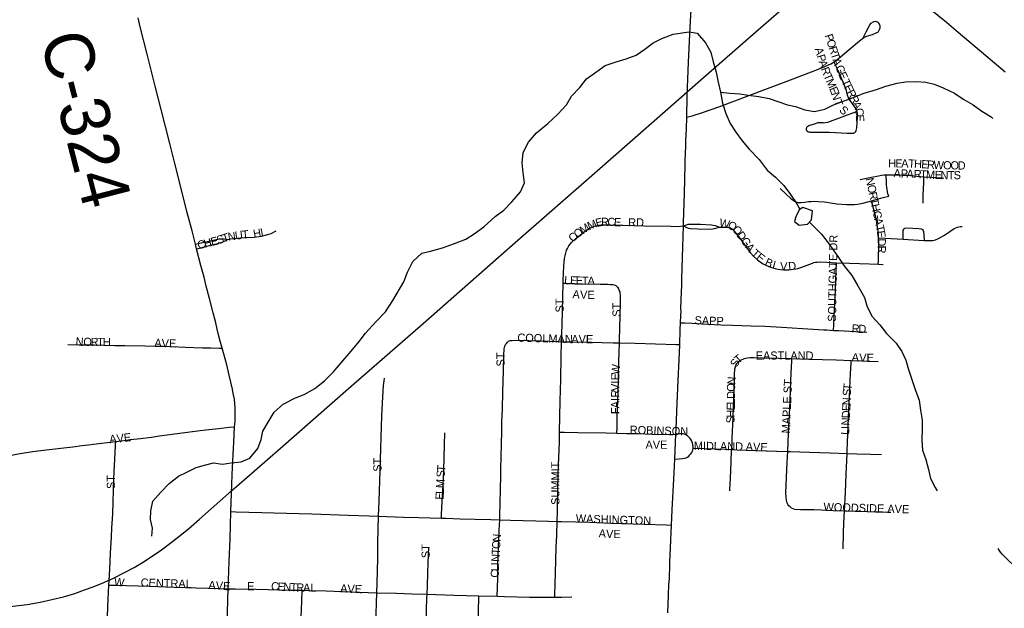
# Model space of a CAD drawing. Header units: feet. Extents: x 2113747 to 2516209, y 960708 to 1356798.
# Tile 117 of 253: x 2313538 to 2319553, y 1154512 to 1158106. Entities that reach past the tile are written whole.
import ezdxf

# ---------------------------------------------------------------- set-up
doc = ezdxf.new("R2010")
doc.units = ezdxf.units.FT
doc.header["$LTSCALE"] = 50
doc.header["$MEASUREMENT"] = 0
doc.linetypes.add('rr2', pattern=[0])
for name, color, linetype in [('0_Xref', 7, 'Continuous'), ('GM_X_City_Street', 251, 'Continuous'), ('GM_X_City_Street_Text', 251, 'Continuous'), ('GM_X_County_Road', 3, 'Continuous'), ('GM_X_County_Road_Text', 3, 'Continuous'), ('GM_X_Minor_Lake', 5, 'Continuous'), ('GM_X_Minor_River', 5, 'Continuous'), ('GM_X_Rail_Line', 251, 'rr2'), ('GM_X_State_Route', 1, 'Continuous')]:
    doc.layers.add(name, color=color, linetype=linetype)
doc.styles.add('Styledgn030', font='dgn030.shx')

# ---------------------------------------------------------------- blocks, each defined once
blk = doc.blocks.new('POR')
at = {"layer": 'GM_X_City_Street', "flags": 128}
for points in [[(2318513.3, 1157849.4), (2318519.3, 1157853.5), (2318553.1, 1157879.6), (2318605.3, 1157924.4), (2318667.4, 1157978), (2318695, 1157996.7), (2318707.1, 1158002.9), (2318720.1, 1158008), (2318747.2, 1158016.7), (2318766.2, 1158023.6), (2318774.3, 1158027.4), (2318779.3, 1158030.7), (2318783.4, 1158034.3), (2318786.1, 1158037.8), (2318788.9, 1158042.1), (2318791, 1158046.2), (2318792.7, 1158051.2), (2318794, 1158057.4), (2318794, 1158064.1), (2318793.5, 1158068.8), (2318792, 1158073.9), (2318789.4, 1158079.6), (2318785.7, 1158085.1), (2318781.9, 1158088.9), (2318778.9, 1158091.1), (2318775.3, 1158092.9), (2318769.8, 1158094.2), (2318763.4, 1158094.9), (2318756, 1158094.1), (2318751.1, 1158092.1), (2318745.6, 1158089.4), (2318741.2, 1158086.1), (2318736.3, 1158082.1), (2318732.1, 1158077), (2318726.8, 1158068.9), (2318706.4, 1158030.7), (2318691.4, 1157998.4)], [(2317612.7, 1157510.9), (2317645.1, 1157520.2), (2317715.4, 1157542), (2317814.2, 1157576.3), (2318089.3, 1157679), (2318220.9, 1157729.3), (2318358.4, 1157781), (2318391.4, 1157793.5), (2318457.4, 1157820.7), (2318477.9, 1157829.8), (2318492.5, 1157837.1), (2318503, 1157842.5), (2318513.3, 1157849.4)], [(2318647.1, 1157543.9), (2318471.9, 1157478.8), (2318459.2, 1157475.6), (2318453.3, 1157475.2), (2318446.1, 1157475.6), (2318429.8, 1157477.4), (2318419.3, 1157476.7), (2318413.5, 1157475.5), (2318391.5, 1157469), (2318357.1, 1157458), (2318354.1, 1157456.6), (2318351.6, 1157454.9), (2318348.9, 1157452.5), (2318346.6, 1157450.1), (2318344.9, 1157447.3), (2318343.8, 1157444.5), (2318343, 1157441.2), (2318342.9, 1157437.8), (2318343.4, 1157434.7), (2318344.2, 1157431.2), (2318345.5, 1157429.1), (2318347.1, 1157427.1), (2318350.5, 1157424.4), (2318354.2, 1157422.3), (2318358, 1157421.2), (2318362.3, 1157420.5), (2318369, 1157420.3), (2318485.1, 1157418.5), (2318593.3, 1157413.6), (2318625.3, 1157412.6), (2318632.6, 1157413.3), (2318635.5, 1157414.5), (2318640, 1157417.8), (2318642.9, 1157420.7), (2318646, 1157424.4), (2318647.9, 1157429.3), (2318650.1, 1157437), (2318651.2, 1157445.3), (2318655.2, 1157510.8), (2318655.2, 1157533.6), (2318654.4, 1157542.8), (2318651.5, 1157552.7), (2318648.7, 1157560.2), (2318642.3, 1157570.1), (2318623.5, 1157596.4), (2318609.4, 1157614.5), (2318603.5, 1157622.7), (2318600.2, 1157630.1), (2318595.8, 1157645.2), (2318591, 1157663.4), (2318586.5, 1157679.1), (2318580.9, 1157693.7), (2318568, 1157725.7), (2318550.1, 1157766.7), (2318536.1, 1157799.2), (2318524.5, 1157824.8), (2318513.3, 1157849.4)], [(2314559.6, 1156935.8), (2314507.3, 1157141.1), (2314481.3, 1157245.3)], [(2318671.8, 1157131.4), (2318711.8, 1157138.7), (2318742.4, 1157144.7), (2318784.3, 1157152.9), (2318801.6, 1157155.9), (2318819.3, 1157158), (2318829.9, 1157158.5)], [(2318829.9, 1157158.5), (2318838.7, 1157158.9), (2318893.7, 1157159.2), (2318927.3, 1157157.6), (2318962.2, 1157156), (2319019.2, 1157150.6), (2319062.6, 1157147)], [(2318846.5, 1157028.3), (2318842.1, 1157043.6), (2318839.1, 1157056.5), (2318837, 1157068.6), (2318835.7, 1157078.6), (2318833.6, 1157098.9), (2318832.4, 1157117.5), (2318830.5, 1157148.5), (2318829.9, 1157158.5)], [(2319056.2, 1156985.1), (2319057.2, 1157009.3), (2319058, 1157036.6), (2319058.8, 1157072.3), (2319061.1, 1157114.3), (2319062, 1157134.2), (2319062.6, 1157147)], [(2319062.6, 1157147), (2319097, 1157144.5), (2319167.8, 1157139.7), (2319184.2, 1157138.9)], [(2318183.1, 1157076.3), (2318219.4, 1157041.3), (2318249.6, 1157014.1), (2318262.6, 1157004.1), (2318271.2, 1156998.1), (2318280.3, 1156993.3), (2318289.3, 1156990.3), (2318296.2, 1156989), (2318304, 1156989), (2318311.3, 1156989.4), (2318332.5, 1156992), (2318343.8, 1156993.7), (2318357.1, 1156995.5), (2318373.5, 1156996.7), (2318392.1, 1156997.2), (2318416.7, 1156995.8), (2318452.2, 1156993.3), (2318468.6, 1156991.5), (2318490.1, 1156988.9), (2318529.1, 1156981.3)], [(2318529.1, 1156981.3), (2318588.2, 1156978.2), (2318605.4, 1156977.6), (2318621.6, 1156977.8), (2318636.5, 1156978.5), (2318656.8, 1156980.2), (2318687.7, 1156986.6), (2318742, 1157001)], [(2318742, 1157001), (2318812, 1157019.6), (2318846.5, 1157028.3)], [(2318785.2, 1156773.4), (2318784.6, 1156790.1), (2318782.4, 1156813.4), (2318778.9, 1156839.5), (2318769.3, 1156891.7), (2318760, 1156930), (2318751.8, 1156962.4), (2318742, 1157001)], [(2314807, 1156764.1), (2314826.2, 1156767.6), (2314862.2, 1156773), (2314911.4, 1156776.3), (2314970.1, 1156778.8), (2315015, 1156784.6), (2315046.4, 1156791.6), (2315073.5, 1156801.1), (2315105.3, 1156816.6)], [(2316909.2, 1156744.8), (2316932, 1156765.6), (2316952.8, 1156784.2), (2316975.6, 1156802.8), (2317000.8, 1156820.7), (2317020.4, 1156832.6), (2317037.1, 1156840.4), (2317055.9, 1156847.6), (2317073.8, 1156852), (2317088.5, 1156853.5), (2317108.1, 1156854.5), (2317147.8, 1156854.4), (2317216.7, 1156852.1), (2317223.2, 1156852.1), (2317352.2, 1156848.2), (2317515.4, 1156844.4), (2317557.2, 1156844.3), (2317592.7, 1156846.5)], [(2317592.7, 1156846.5), (2317610.8, 1156854.1), (2317622, 1156857.1), (2317634.1, 1156858.5), (2317696.9, 1156856.6), (2317763.7, 1156853.7), (2317774.9, 1156851.9), (2317785.7, 1156848.9), (2317813.3, 1156838.5)], [(2317592.7, 1156846.5), (2317610.8, 1156837.5), (2317623.4, 1156833.3), (2317635.2, 1156830.9), (2317680, 1156828.7), (2317755.9, 1156826.9), (2317770.1, 1156828.2), (2317783.1, 1156830.3), (2317813.3, 1156838.5)], [(2317813.3, 1156838.5), (2317842.7, 1156839.4), (2317861.3, 1156838.9), (2317870.3, 1156837.6), (2317876.4, 1156836.3), (2317882.5, 1156834), (2317892.2, 1156826.9), (2317903, 1156815.7), (2317936.8, 1156771.8), (2317971.1, 1156723.9), (2318000.8, 1156684.3), (2318023.1, 1156659.6), (2318045.5, 1156639.6), (2318069.9, 1156622.1), (2318079.7, 1156616), (2318096.2, 1156607.5), (2318123.7, 1156595.6), (2318139.7, 1156590), (2318153.5, 1156586.6), (2318170.4, 1156583.1), (2318185.5, 1156580.9), (2318203.6, 1156579.6), (2318218.7, 1156579.2), (2318236, 1156579.2), (2318251.5, 1156580.5), (2318263.6, 1156582.2), (2318278.8, 1156584.8), (2318291.3, 1156587.8), (2318304.3, 1156591.8), (2318332.4, 1156601.8), (2318380.3, 1156620.1), (2318389.8, 1156623.2), (2318398.4, 1156624.9), (2318409.6, 1156625.7), (2318425.6, 1156626.6), (2318468.8, 1156625.3), (2318527.1, 1156622.2)], [(2318934.1, 1156765.6), (2318934.1, 1156794.3), (2318934.1, 1156810.8), (2318935.5, 1156820.6), (2318940.5, 1156829), (2318945.7, 1156832.9), (2318955.2, 1156835.2), (2319031.1, 1156831.4), (2319044, 1156829.2), (2319052.5, 1156824.3), (2319056.7, 1156819.3), (2319059, 1156813.2), (2319060.6, 1156790.3), (2319062.6, 1156758.8)], [(2319062.6, 1156758.8), (2319089.2, 1156757.5), (2319101.6, 1156757.5), (2319114.5, 1156758.4), (2319124, 1156760.1), (2319133, 1156762.6), (2319150.3, 1156769.7), (2319186.7, 1156790.8), (2319246.8, 1156830.9), (2319255.8, 1156835.2), (2319266.6, 1156839.1), (2319282.4, 1156842.5), (2319295.5, 1156843.7)], [(2314611.5, 1156735.7), (2314636.1, 1156740.8), (2314657.3, 1156745.1), (2314756.9, 1156768.3), (2314776.4, 1156770.4), (2314787.2, 1156768.6), (2314807, 1156764.1)], [(2314618.9, 1156707.2), (2314644.2, 1156713.8), (2314710.8, 1156731), (2314747.3, 1156740.2), (2314769.2, 1156746.1), (2314784.5, 1156751.5), (2314807, 1156764.1)], [(2318783.1, 1156613), (2318783.6, 1156630.8), (2318784.7, 1156667.6), (2318786.3, 1156714), (2318786.3, 1156744.7), (2318785.2, 1156773.4)], [(2318785.2, 1156773.4), (2318824.9, 1156771.3), (2318934.1, 1156765.6)], [(2318934.1, 1156765.6), (2318965.4, 1156764), (2319062.6, 1156758.8)], [(2316857.5, 1156497.3), (2316857.9, 1156509.2), (2316859.7, 1156563), (2316861.5, 1156599.7), (2316863.6, 1156624.7), (2316866.6, 1156648.5), (2316869.7, 1156664.4), (2316874, 1156682.7), (2316879.2, 1156699.3), (2316884.4, 1156709.6), (2316892.7, 1156725.2), (2316909.2, 1156744.8)], [(2318510.1, 1156209.2), (2318511.7, 1156245.1), (2318512.2, 1156254.9), (2318517.3, 1156372.5), (2318521, 1156457.4), (2318525.2, 1156575.1), (2318527.1, 1156622.2)], [(2318527.1, 1156622.2), (2318606.6, 1156619.6), (2318728.3, 1156614.7), (2318783.1, 1156613)], [(2318783.1, 1156613), (2318812.6, 1156611.9)], [(2316847.7, 1156140), (2316848.9, 1156190.4), (2316851, 1156245.6), (2316852.9, 1156323.4), (2316855.2, 1156412.4), (2316857.5, 1156497.3)], [(2316857.5, 1156497.3), (2316875.8, 1156496.9), (2316975.8, 1156493.6), (2317084.7, 1156491.4), (2317131.6, 1156490.4), (2317148, 1156489.7), (2317160.4, 1156488.6), (2317170.2, 1156486.5), (2317178.9, 1156482.1), (2317184.4, 1156478.1), (2317191.5, 1156471.6), (2317196.8, 1156463.7)], [(2317201.3, 1156133.2), (2317201.9, 1156151.4), (2317205.7, 1156295.2), (2317206.8, 1156318), (2317207.7, 1156360.6), (2317208.7, 1156412.4), (2317208.3, 1156423.3), (2317207, 1156435.2), (2317205.6, 1156443.4), (2317203, 1156451), (2317196.8, 1156463.7)], [(2314774.8, 1156100.2), (2314763.1, 1156142.1), (2314750.8, 1156189.5), (2314744.6, 1156216.5), (2314735.7, 1156254.3)], [(2317575.4, 1156255.9), (2317601.8, 1156255), (2317645, 1156253.7), (2317741.7, 1156247.9), (2317821.1, 1156242.5), (2317893.2, 1156239.9), (2318007.2, 1156236.9), (2318089, 1156234.7), (2318194.7, 1156229.1), (2318320.1, 1156220.7), (2318449.9, 1156212.2), (2318468.5, 1156211.3), (2318510.1, 1156209.2)], [(2318510.1, 1156209.2), (2318540.2, 1156207.7), (2318608.7, 1156203.6), (2318679.5, 1156200.6), (2318714, 1156198.8)], [(2316517.3, 1156137.9), (2316523.1, 1156142.6), (2316528.5, 1156145.3), (2316533.4, 1156146.9), (2316546.5, 1156148), (2316573.2, 1156148.5), (2316648.1, 1156146.4), (2316717.6, 1156144.1), (2316831.7, 1156140.4), (2316847.7, 1156140)], [(2313831.7, 1156123.3), (2313900.4, 1156121.2), (2313992.1, 1156119.8), (2314116.1, 1156117), (2314138.7, 1156116.7), (2314181, 1156116.2), (2314301.8, 1156114.2), (2314368, 1156112.9), (2314413.3, 1156112.4), (2314463.1, 1156110.6), (2314550.1, 1156107.4), (2314653.8, 1156103.3), (2314705.5, 1156101.4), (2314758.5, 1156100.5), (2314774.8, 1156100.2)], [(2314850.9, 1155620.7), (2314853.8, 1155653.3), (2314854.7, 1155691.7), (2314854.3, 1155736.2), (2314852.4, 1155762.7), (2314849.1, 1155789.7), (2314842.6, 1155824.1), (2314837, 1155849.7), (2314816.5, 1155935.7), (2314802.3, 1155997.7), (2314783.1, 1156072), (2314774.8, 1156100.2)], [(2316470.2, 1155052.1), (2316471.4, 1155077.2), (2316473.4, 1155153.7), (2316474.6, 1155235.2), (2316476.4, 1155324.6), (2316477.7, 1155376.9), (2316478.4, 1155422.4), (2316481.9, 1155528.3), (2316483, 1155579), (2316484.2, 1155650.3), (2316486.9, 1155727.6), (2316490.2, 1155834.4), (2316493, 1155960.7), (2316495.8, 1156056.5), (2316498, 1156096.3), (2316499.1, 1156104.5), (2316500.9, 1156112.2), (2316502.9, 1156117.6), (2316506.2, 1156123.5), (2316511.1, 1156129.5), (2316517.3, 1156137.9)], [(2316836.3, 1155588.2), (2316840.4, 1155778.4), (2316844.6, 1155908.9), (2316845.6, 1156049.2), (2316847.7, 1156140)], [(2316847.7, 1156140), (2316912.6, 1156138.4), (2317030.1, 1156136.8), (2317095.6, 1156135.4), (2317163.8, 1156133.9), (2317201.3, 1156133.2)], [(2317186, 1155581.6), (2317187, 1155615.3), (2317188.7, 1155677.5), (2317193.3, 1155827.5), (2317195.5, 1155923.3), (2317198.3, 1156015.9), (2317199.4, 1156075.3), (2317201.2, 1156131.9), (2317201.3, 1156133.2)], [(2317201.3, 1156133.2), (2317298.7, 1156131), (2317421.5, 1156126.6), (2317549.4, 1156123.5), (2317569.7, 1156122.6)], [(2317887.6, 1155481.7), (2317889.6, 1155528.9), (2317890.7, 1155551.5), (2317894.7, 1155633), (2317896.8, 1155681.9), (2317900.5, 1155793.4), (2317904.1, 1155901.8), (2317905.2, 1155937.9), (2317907.4, 1155973.7), (2317912.2, 1155992.7), (2317915.6, 1156001.2), (2317919.5, 1156007.3), (2317928.1, 1156017.1), (2317935.4, 1156022.7), (2317941.3, 1156026.8), (2317960.8, 1156035.5)], [(2317960.8, 1156035.5), (2317963.9, 1156036.6), (2317983.1, 1156040.6), (2318001.3, 1156042.4), (2318021.8, 1156043.2), (2318076.4, 1156041.7), (2318174.9, 1156039.8), (2318255.3, 1156037.7)], [(2318229.5, 1155468.8), (2318235.1, 1155578.5), (2318238.8, 1155656.7), (2318243.8, 1155774.4), (2318246.4, 1155845.5), (2318250.6, 1155949.9), (2318254.4, 1156020.1), (2318255.3, 1156037.7)], [(2318255.3, 1156037.7), (2318358.8, 1156033.7), (2318525.7, 1156028.9), (2318617, 1156025.5)], [(2318592.2, 1155456.4), (2318592.8, 1155470.6), (2318594.8, 1155523.5), (2318603.4, 1155724.3), (2318609.9, 1155846.5), (2318612.1, 1155906), (2318613.4, 1155942.9), (2318616.5, 1156010.1), (2318617, 1156025.5)], [(2318617, 1156025.5), (2318682.7, 1156023), (2318782.2, 1156019.8)], [(2315730.7, 1155074), (2315730.7, 1155074.8), (2315734.1, 1155166.6), (2315739.9, 1155353.4), (2315750.4, 1155686.3), (2315755.8, 1155803.4), (2315760.6, 1155871.9), (2315764.3, 1155900.8), (2315767.4, 1155916.5)], [(2314123.5, 1155530.4), (2314159.3, 1155534.8), (2314213.3, 1155541.6), (2314276.3, 1155549.1), (2314342.5, 1155557.2), (2314391.8, 1155564.3), (2314500.8, 1155578.6), (2314641.1, 1155596.8), (2314693.3, 1155603.2), (2314754.3, 1155610.5), (2314817.4, 1155617.6), (2314850.9, 1155620.7)], [(2314827.9, 1155102), (2314833.9, 1155267.8), (2314836.3, 1155329.7), (2314842.1, 1155450.5), (2314845.6, 1155525.5), (2314850.9, 1155620.7)], [(2316114.2, 1155062.1), (2316114.7, 1155079.9), (2316116, 1155127.6), (2316124.7, 1155264.4), (2316129.4, 1155352.6), (2316131.5, 1155433.6), (2316134.8, 1155582.3)], [(2316820.8, 1155042.5), (2316822.5, 1155102), (2316826.1, 1155255), (2316829.9, 1155386), (2316834.6, 1155526.7), (2316836.3, 1155588.2)], [(2316836.3, 1155588.2), (2316863.1, 1155587.6), (2316946.6, 1155585.8), (2317121.6, 1155583.1), (2317186, 1155581.6)], [(2317186, 1155581.6), (2317245.8, 1155580.2), (2317314.3, 1155578.4), (2317402.2, 1155575.6), (2317508.1, 1155573.3), (2317527.9, 1155573.8), (2317547.1, 1155574.7)], [(2317651.4, 1155488.7), (2317651.7, 1155495.6), (2317650.4, 1155510.6), (2317648.1, 1155522.5), (2317644, 1155533), (2317637.9, 1155543.2), (2317633.5, 1155548.5), (2317625.7, 1155557.6), (2317618, 1155564.9), (2317610.7, 1155569.5), (2317602.9, 1155573.1), (2317592, 1155576.3), (2317582.8, 1155577.8), (2317566.9, 1155576.8), (2317547.1, 1155574.7)], [(2312455.3, 1155051.8), (2312492.8, 1155074.3), (2312599.5, 1155138.3), (2312666.6, 1155178.6), (2312764.2, 1155237.9), (2312862, 1155296.7), (2312894.9, 1155316.5), (2312906.9, 1155323.7), (2312933, 1155337.2), (2312957.7, 1155346.9), (2312994.4, 1155356.7), (2313133.4, 1155383.3), (2313292.2, 1155410.6), (2313386.3, 1155427), (2313529.3, 1155454.5), (2313616.8, 1155468.9), (2313700.2, 1155478.7), (2313861.7, 1155498.4), (2313917.1, 1155505.3), (2313959.1, 1155510.4), (2313988.2, 1155514.2), (2314089.8, 1155526.3), (2314123.5, 1155530.4)], [(2314083.1, 1154653.1), (2314084.3, 1154681.5), (2314088.8, 1154753.5), (2314093.5, 1154849), (2314099.1, 1154948.6), (2314101.5, 1155000.8), (2314105.9, 1155088.9), (2314113.8, 1155305.1), (2314120.5, 1155463.3), (2314122.2, 1155501.5), (2314123.5, 1155530.4)], [(2317540.6, 1155423.2), (2317567.5, 1155424.5), (2317586.6, 1155426.7), (2317598.3, 1155428.6), (2317608.8, 1155431.3), (2317617.5, 1155435.3), (2317625.2, 1155440.9), (2317632.7, 1155448.3), (2317637.9, 1155454.8), (2317643, 1155463.2), (2317646.7, 1155470), (2317649.4, 1155477.3), (2317651.4, 1155488.7)], [(2317651.4, 1155488.7), (2317789.1, 1155485.1), (2317847.6, 1155483.3), (2317887.6, 1155481.7)], [(2317875.5, 1155229), (2317876.5, 1155238.9), (2317880.2, 1155304), (2317883.9, 1155405.6), (2317887.2, 1155472.4), (2317887.6, 1155481.7)], [(2317887.6, 1155481.7), (2317919.9, 1155480.4), (2318030.5, 1155475.8), (2318229.5, 1155468.8)], [(2318244.7, 1155132), (2318237.3, 1155138.2), (2318231.2, 1155145.6), (2318227.5, 1155152.3), (2318224.4, 1155159.7), (2318221.3, 1155172.7), (2318219.5, 1155193), (2318218.9, 1155217.6), (2318226.3, 1155404.8), (2318229.5, 1155468.8)], [(2318229.5, 1155468.8), (2318245.5, 1155468.3), (2318362.5, 1155465.1), (2318489.9, 1155461.4), (2318592.2, 1155456.4)], [(2318576.6, 1155106.4), (2318582.2, 1155220.5), (2318587.2, 1155329.5), (2318591, 1155414.5), (2318592.2, 1155456.4)], [(2318592.2, 1155456.4), (2318651.9, 1155455.1), (2318735.1, 1155452), (2318802.2, 1155450.1)], [(2318244.7, 1155132), (2318250.8, 1155125.8), (2318260.7, 1155120.3), (2318271.8, 1155117.8), (2318308.1, 1155116), (2318351.2, 1155115.3), (2318390, 1155114.1), (2318435.6, 1155112.2), (2318507, 1155109.1), (2318576.6, 1155106.4)], [(2314812, 1154630.4), (2314813.5, 1154683.5), (2314818.3, 1154797.1), (2314822.6, 1154935.4), (2314825, 1155016.4), (2314827.9, 1155102)], [(2314827.9, 1155102), (2314858.5, 1155101.2), (2315017.6, 1155096.9), (2315166.9, 1155093), (2315322.4, 1155089.2), (2315545.3, 1155080.8), (2315673.2, 1155076.1), (2315730.7, 1155074)], [(2315720.3, 1154606.9), (2315722.2, 1154664.3), (2315725.3, 1154815.3), (2315725.7, 1154894.5), (2315726.1, 1154914.2), (2315730.7, 1155074)], [(2315730.7, 1155074), (2315882.9, 1155068.4), (2315976, 1155066), (2316114.2, 1155062.1)], [(2318567.9, 1154875), (2318569.8, 1154974.8), (2318572.9, 1155030.2), (2318576.6, 1155106.4)], [(2318576.6, 1155106.4), (2318590.2, 1155106), (2318641.3, 1155104.7), (2318672.1, 1155104.1), (2318766.9, 1155101), (2318808.2, 1155100.3), (2318839, 1155099.1), (2318859.9, 1155098.4)], [(2316114.2, 1155062.1), (2316140.1, 1155061.4), (2316228.7, 1155058.7), (2316320.9, 1155055.5), (2316415.8, 1155053.2), (2316470.2, 1155052.1)], [(2316455, 1154585.2), (2316458.1, 1154692.9), (2316459.2, 1154775.2), (2316462, 1154884.6), (2316467.1, 1154987.1), (2316470.2, 1155052.1)], [(2316470.2, 1155052.1), (2316535.8, 1155050.6), (2316768.9, 1155043.2), (2316820.8, 1155042.5)], [(2316807.2, 1154580.1), (2316807.7, 1154595.5), (2316809.8, 1154661.8), (2316810.9, 1154721.8), (2316814, 1154807.8), (2316815.9, 1154882.9), (2316818.5, 1154957.4), (2316820.8, 1155042.5)], [(2316820.8, 1155042.5), (2316847.5, 1155042.1), (2316936, 1155039.2), (2317018, 1155036.9), (2317149, 1155031.4), (2317351.9, 1155025.8), (2317488.9, 1155021), (2317520.5, 1155019.8)], [(2316027.1, 1154598), (2316028.7, 1154646.3), (2316030.6, 1154728.1), (2316032.7, 1154790.2), (2316036.3, 1154885)], [(2319662.9, 1154724.3), (2319657.3, 1154729.9), (2319604.5, 1154778.4), (2319580, 1154801), (2319559.9, 1154821.8), (2319540.7, 1154843.1), (2319530.2, 1154855), (2319520.8, 1154866.8), (2319514.6, 1154876.1)], [(2314068.8, 1154337.5), (2314071.3, 1154398.5), (2314072.2, 1154421.3), (2314073.5, 1154459.8), (2314076.7, 1154522.5), (2314083.1, 1154653.1)], [(2314083.1, 1154653.1), (2314121.7, 1154652), (2314331, 1154646.1), (2314481.4, 1154641.2), (2314614.7, 1154635.7), (2314762.8, 1154631.9), (2314812, 1154630.4)], [(2314799, 1154245.1), (2314800.5, 1154280.4), (2314802.9, 1154350.5), (2314804.4, 1154426.8), (2314806.3, 1154485), (2314809.6, 1154561.7), (2314812, 1154630.4)], [(2314812, 1154630.4), (2314854.3, 1154629.9), (2314981.3, 1154628.4), (2315056, 1154627.2), (2315197.3, 1154623.4), (2315263, 1154621.5)], [(2315225.7, 1153612), (2315229.8, 1153727.9), (2315232.3, 1153807.5), (2315236.1, 1153906.6), (2315240.4, 1154035), (2315245.3, 1154158), (2315250.9, 1154303.6), (2315254, 1154384.3), (2315258.4, 1154503), (2315260.8, 1154558), (2315263, 1154621.5)], [(2315263, 1154621.5), (2315304, 1154620.4), (2315410.1, 1154617.5), (2315510.2, 1154614.1), (2315719.3, 1154606.9), (2315720.3, 1154606.9)], [(2315693.3, 1153994.1), (2315696.5, 1154082.9), (2315699.7, 1154149.1), (2315704.7, 1154257.8), (2315708.2, 1154317.9), (2315712.2, 1154389.6), (2315715.6, 1154477.4), (2315717.9, 1154542.4), (2315720.3, 1154606.9)], [(2315720.3, 1154606.9), (2315838.9, 1154603.7), (2315933.4, 1154600.9), (2316027.1, 1154598)], [(2316011.6, 1153984.5), (2316015.3, 1154098.2), (2316016.2, 1154169.8), (2316018, 1154224.6), (2316019.5, 1154308.7), (2316019.7, 1154325), (2316021.7, 1154429.4), (2316023.8, 1154504), (2316026, 1154571.8), (2316027.1, 1154598)], [(2316027.1, 1154598), (2316080.5, 1154596.4), (2316192.4, 1154592.7), (2316342.3, 1154587.9)], [(2316331.2, 1153972.9), (2316332.6, 1154049.1), (2316335, 1154167), (2316337.8, 1154255.6), (2316340.8, 1154396.8), (2316341.4, 1154485.3), (2316342.3, 1154587.9)], [(2316342.3, 1154587.9), (2316455, 1154585.2)], [(2316455, 1154585.2), (2316499, 1154584.2), (2316651.3, 1154580), (2316712, 1154579.2), (2316747.7, 1154579.5), (2316780.2, 1154580.3), (2316807.2, 1154580.1)], [(2316807.2, 1154580.1), (2316849.1, 1154579.9), (2316910.3, 1154581.2)]]:
    blk.add_lwpolyline(points, dxfattribs=at)
at = {"layer": 'GM_X_County_Road', "flags": 128}
for points in [[(2314366, 1157700), (2314316.4, 1157896.6), (2314274.8, 1158062.8), (2314260.7, 1158117.7)], [(2314481.3, 1157245.3), (2314455.3, 1157349.5), (2314402.9, 1157557.9), (2314366, 1157700)], [(2314611.5, 1156735.7), (2314590.5, 1156817.6), (2314559.6, 1156935.8)], [(2314618.9, 1156707.2), (2314611.5, 1156735.7)], [(2314663.9, 1156533.6), (2314644.9, 1156605.9), (2314618.9, 1156707.2)], [(2314697.6, 1156403), (2314677.5, 1156479.8), (2314663.9, 1156533.6)], [(2314735.7, 1156254.3), (2314719.6, 1156316.9), (2314697.6, 1156403)]]:
    blk.add_lwpolyline(points, dxfattribs=at)
at = {"layer": 'GM_X_Minor_Lake'}
blk.add_line((2318299, 1156946), (2318279.4, 1156901.7), dxfattribs=at)
at = {"layer": 'GM_X_Minor_Lake', "flags": 128}
blk.add_lwpolyline([(2318279.4, 1156901.7), (2318271.8, 1156873.5), (2318300, 1156851.8), (2318349.9, 1156858.4), (2318375.6, 1156884.8), (2318381, 1156938.9), (2318322.8, 1156960.3), (2318299, 1156946)], dxfattribs=at)
at = {"layer": 'GM_X_Minor_River', "flags": 128}
for points in [[(2314345.9, 1154951.2), (2314349.4, 1155001.3), (2314336.8, 1155053.3), (2314338.2, 1155107.5), (2314351.5, 1155165.8), (2314400.9, 1155220.5), (2314450.3, 1155273.2), (2314507.8, 1155318), (2314559.5, 1155342.6), (2314615.2, 1155371.3), (2314667, 1155386), (2314720.8, 1155400.6), (2314776.9, 1155391.3), (2314828.8, 1155399.9), (2314890.7, 1155406.6), (2314944.5, 1155429.3), (2314991.8, 1155488), (2315013.2, 1155542.4), (2315022.6, 1155592.6), (2315056, 1155649.2), (2315093.3, 1155709.7), (2315146.8, 1155758.5), (2315222.3, 1155797.4), (2315276.1, 1155818.1), (2315341.7, 1155853), (2315399.1, 1155901.8), (2315454.5, 1155956.5), (2315511.7, 1156023.4), (2315563.1, 1156082.1), (2315612.4, 1156140.8), (2315649.8, 1156191.4), (2315713.1, 1156260.3), (2315772.4, 1156323.1), (2315817.6, 1156391.8), (2315884.3, 1156504.9), (2315907.6, 1156565.3), (2315938.9, 1156629.8), (2315994.3, 1156680.6), (2316048.2, 1156693.2), (2316119.9, 1156712.1), (2316193.6, 1156739.1), (2316263.3, 1156765.9), (2316314.9, 1156798.6), (2316372.5, 1156841.4), (2316441.7, 1156904.3), (2316495.3, 1156943), (2316544.7, 1156993.7), (2316598, 1157054.5), (2316621.4, 1157110.9), (2316612.7, 1157171), (2316608, 1157233.1), (2316613.3, 1157295.3), (2316646.6, 1157357.8), (2316696, 1157414.5), (2316763.3, 1157471.4), (2316824.7, 1157530.3), (2316878, 1157587.1), (2316909.4, 1157639.5), (2316958.8, 1157692.2), (2317000.2, 1157744.9), (2317063.7, 1157789.7), (2317115.3, 1157826.4), (2317181, 1157849.2), (2317242.8, 1157868), (2317304.5, 1157890.7), (2317356.1, 1157925.4), (2317407.7, 1157964.1), (2317461.4, 1157990.8), (2317529.1, 1158017.6), (2317626.9, 1158032.8), (2317677, 1158023.4), (2317727.6, 1157965.8), (2317760.3, 1157908.1), (2317774.9, 1157848.1), (2317793.6, 1157786.2), (2317804.3, 1157724.1), (2317819, 1157664.2), (2317831.8, 1157596.1), (2317852.4, 1157534.2), (2317877.1, 1157472.4), (2317913.7, 1157418.7), (2317952.3, 1157367), (2317994.9, 1157315.4), (2318055.6, 1157251.9), (2318104.3, 1157188.3), (2318154.8, 1157144.8), (2318205.3, 1157093.3), (2318245.9, 1157039.6), (2318284.6, 1156981.9), (2318303.5, 1156948.7)], [(2317819, 1157664.2), (2317875.1, 1157656.8), (2317937.1, 1157653.5), (2317987.2, 1157646.1), (2318053.3, 1157636.8), (2318115.4, 1157625.5), (2318169.6, 1157606.1), (2318227.8, 1157586.7), (2318277.9, 1157575.3), (2318334.1, 1157555.9), (2318394.2, 1157546.6), (2318456.1, 1157559.3), (2318509.8, 1157586), (2318563.5, 1157606.7), (2318629.2, 1157631.5), (2318696.9, 1157658.4), (2318772.7, 1157679.3), (2318828.4, 1157700), (2318898.2, 1157718.8), (2318950.1, 1157727.4), (2319014.1, 1157728.2), (2319074.1, 1157724.9), (2319124.2, 1157713.4), (2319178.5, 1157690), (2319248.8, 1157656.8), (2319305.2, 1157619.3), (2319361.6, 1157585.9), (2319416, 1157548.4), (2319472.4, 1157513), (2319482.5, 1157503.1)], [(2318361.8, 1156870.6), (2318436.6, 1156797.2), (2318477.2, 1156743.6), (2318536.1, 1156660.1), (2318572.7, 1156604.4), (2318621.4, 1156544.8), (2318658.1, 1156481.1), (2318698.9, 1156409.4), (2318715.5, 1156353.4), (2318746.2, 1156293.6), (2318792.8, 1156242), (2318833.3, 1156190.4), (2318892, 1156130.9), (2318926.5, 1156079.2), (2318951.1, 1156027.3), (2318967.8, 1155969.4), (2318990.5, 1155903.5), (2319011.2, 1155841.6), (2319031.8, 1155783.7), (2319040.5, 1155721.6), (2319051.2, 1155661.6), (2319051.8, 1155609.5), (2319048.6, 1155539.3), (2319053.3, 1155477.2), (2319073.9, 1155421.3), (2319090.6, 1155359.3), (2319101.2, 1155305.3), (2319129.8, 1155249.5), (2319142, 1155229.6)]]:
    blk.add_lwpolyline(points, dxfattribs=at)
at = {"layer": 'GM_X_Rail_Line', "flags": 128}
blk.add_lwpolyline([(2311084.1, 1155295.6), (2311201.3, 1155244.4), (2311779.8, 1154993.1), (2312158.1, 1154829.5), (2312511.3, 1154680.2), (2312579.9, 1154653.4), (2312659.4, 1154623.7), (2312734.9, 1154598.6), (2312819.8, 1154574.6), (2312911.9, 1154553.1), (2313002.4, 1154535.6), (2313079.6, 1154526.3), (2313137.2, 1154520.6), (2313207.4, 1154515.8), (2313273.6, 1154513.3), (2313355.2, 1154514.9), (2313438, 1154519), (2313496.5, 1154524.7), (2313582.9, 1154535.2), (2313663.7, 1154549.4), (2313734, 1154564.5), (2313805.4, 1154582.7), (2313874.8, 1154603), (2313933.7, 1154623.7), (2313987.3, 1154643.2), (2314052.2, 1154670), (2314110.7, 1154695.2), (2314178.9, 1154729.7), (2314238.1, 1154761.7), (2314287.2, 1154792.2), (2314347.7, 1154830.4), (2314403.3, 1154868.1), (2314454.5, 1154906.7), (2314510.1, 1154949.7), (2314569, 1154998), (2314636.4, 1155056.1), (2314832.4, 1155228.6), (2314973.1, 1155351.8), (2315132, 1155490), (2315563.1, 1155867.5), (2316002.7, 1156251.5), (2316565, 1156745.6), (2317033.4, 1157155.2), (2317397.6, 1157473.4), (2317716.2, 1157753.5), (2318035.7, 1158033.2), (2318363.7, 1158320.2), (2318636.1, 1158557.7), (2319103.3, 1158967.7), (2319901.4, 1159667.9), (2320479.8, 1160174.5), (2320858.6, 1160507.8), (2321081.4, 1160701), (2321691.6, 1161236.1), (2321957.5, 1161469.1), (2322300.1, 1161769.9), (2322646.3, 1162073.1), (2322831.5, 1162234.3), (2322971.5, 1162357.3), (2323322.6, 1162664.2), (2323627.5, 1162931.3), (2323944.5, 1163209.7), (2325171.7, 1164282.6), (2325292.3, 1164386.2), (2325419.7, 1164490.5), (2325528.5, 1164574.1), (2325617.4, 1164640.3), (2325709.2, 1164705.2), (2325815.1, 1164777.9), (2325919.4, 1164844.9), (2326046.1, 1164922), (2326146.8, 1164980), (2326252.3, 1165039.3), (2326360.7, 1165096.1), (2326471.8, 1165151.6), (2326622.9, 1165222.4), (2326704.9, 1165257.7), (2326786.9, 1165292.2), (2326877.4, 1165328.3), (2326985.4, 1165370.2), (2327083.7, 1165404.7), (2327181.5, 1165437.9), (2327262.3, 1165463.5), (2327363.4, 1165494), (2327448.6, 1165517.9), (2329872.9, 1166131.7), (2331086.6, 1166439.4), (2332141.7, 1166706.5), (2332782.6, 1166868.9), (2333532, 1167059.7), (2334384.9, 1167274.4), (2334706.8, 1167358.9), (2334794.5, 1167384), (2334871.2, 1167408), (2335041.3, 1167463.2), (2335188.2, 1167516), (2335342.1, 1167576), (2335459.8, 1167625.6), (2335572.3, 1167677.9), (2335676.2, 1167726.6), (2335804.5, 1167791.2), (2335945.7, 1167865.9), (2336076, 1167939.8), (2336252.2, 1168046.9), (2336353.7, 1168113.9), (2336444.2, 1168175.2), (2336530.3, 1168236.5), (2336622.8, 1168303.9), (2336728, 1168384.7), (2336898.5, 1168518.6), (2337083.6, 1168663.5), (2337215.9, 1168763.4), (2337357.2, 1168862.9), (2337527.7, 1168974.9)], dxfattribs=at)
at = {"layer": 'GM_X_State_Route', "flags": 128}
for points in [[(2317575.4, 1156255.9), (2317577.3, 1156300.7), (2317577.8, 1156327.1), (2317577.5, 1156340), (2317577.4, 1156353.1), (2317578.6, 1156382.3), (2317578.3, 1156392), (2317578.8, 1156395.4), (2317583.4, 1156487.1), (2317583.7, 1156523.2), (2317588.5, 1156716.6), (2317592.7, 1156846.5), (2317593.4, 1156867.3), (2317598.8, 1157044.4), (2317603.9, 1157221.4), (2317604.1, 1157244.5), (2317606.7, 1157335.8), (2317608.1, 1157368.6), (2317610.6, 1157437), (2317612.7, 1157510.9), (2317616.2, 1157640.3), (2317622.9, 1157846.9), (2317633.4, 1158059.8), (2317652.7, 1158384.1)], [(2319092.9, 1158177.2), (2319200, 1158090.5), (2319270.7, 1158031), (2319440.4, 1157888.1), (2319559.1, 1157788.5)], [(2317497, 1154484.3), (2317502.2, 1154592.2), (2317504.3, 1154657.8), (2317506.7, 1154693.6), (2317507.1, 1154703.5), (2317508.7, 1154769), (2317510.4, 1154795.1), (2317514.5, 1154880.2), (2317520.5, 1155019.8), (2317524.5, 1155112.8), (2317533.4, 1155299.6), (2317540.6, 1155423.2), (2317547.1, 1155574.7), (2317548.5, 1155607.7), (2317554.8, 1155765.2), (2317560.9, 1155902.6), (2317566.9, 1156029.4), (2317569.7, 1156121.2), (2317569.7, 1156122.6), (2317573.6, 1156212.3), (2317575.4, 1156255.9)]]:
    blk.add_lwpolyline(points, dxfattribs=at)
at = {"layer": 'GM_X_City_Street_Text', "char_height": 50, "attachment_point": 7, "line_spacing_factor": 0.8, "style": 'Styledgn030'}
for s, insert, rotation in [('{\\Fdgn000|c0;\\C256;P}', (2318454.2, 1158010), 288.0808), ('{\\Fdgn000|c0;\\C256;O}', (2318465.1, 1157976.5), 288.08546), ('{\\Fdgn000|c0;\\C256;A}', (2318393.8, 1157928.3), 286.71391), ('{\\Fdgn000|c0;\\C256;P}', (2318406.5, 1157885.8), 286.93053), ('{\\Fdgn000|c0;\\C256;R}', (2318478.8, 1157934.7), 288.07403), ('{\\Fdgn000|c0;\\C256;T}', (2318491.1, 1157897.1), 288.08451), ('{\\Fdgn000|c0;\\C256;A}', (2318417.2, 1157850.8), 288.12781), ('{\\Fdgn000|c0;\\C256;A}', (2318502.4, 1157862.5), 289.01841), ('{\\Fdgn000|c0;\\C256;R}', (2318431.7, 1157806.6), 290.11241), ('{\\Fdgn000|c0;\\C256;T}', (2318446.8, 1157765.7), 293.32304), ('{\\Fdgn000|c0;\\C256;G}', (2318518.6, 1157815.9), 293.34747), ('{\\Fdgn000|c0;\\C256;E}', (2318536.5, 1157774.5), 294.18606), ('{\\Fdgn000|c0;\\C256;M}', (2318461.1, 1157732.5), 294.07596), ('{\\Fdgn000|c0;\\C256;T}', (2318556.5, 1157730), 294.47908), ('{\\Fdgn000|c0;\\C256;E}', (2318571.8, 1157696.4), 295.88113), ('{\\Fdgn000|c0;\\C256;E}', (2318482.3, 1157685), 292.68922), ('{\\Fdgn000|c0;\\C256;N}', (2318494.9, 1157655.2), 287.17022), ('{\\Fdgn000|c0;\\C256;R}', (2318587.6, 1157663.9), 296.62419), ('{\\Fdgn000|c0;\\C256;T}', (2318509.2, 1157609.5), 290.25832), ('{\\Fdgn000|c0;\\C256;R}', (2318605.4, 1157628.4), 296.69871), ('{\\Fdgn000|c0;\\C256;A}', (2318622.8, 1157593.7), 295.26511), ('{\\Fdgn000|c0;\\C256;S}', (2318539.5, 1157549.2), 316.92717), ('{\\Fdgn000|c0;\\C256;C}', (2318639.2, 1157561.4), 280.15713), ('{\\Fdgn000|c0;\\C256;E}', (2318645.8, 1157526.4), 272.35068), ('{\\Fdgn000|c0;\\C256;H}', (2318843.5, 1157204.3), 359.51908), ('{\\Fdgn000|c0;\\C256;E}', (2318887.5, 1157204), 359.5082), ('{\\Fdgn000|c0;\\C256;A}', (2318922.7, 1157203.7), 359.50862), ('{\\Fdgn000|c0;\\C256;T}', (2318966, 1157203.3), 358.19643), ('{\\Fdgn000|c0;\\C256;H}', (2319000.4, 1157202.2), 356.67589), ('{\\Fdgn000|c0;\\C256;E}', (2319044.3, 1157199.7), 356.68355), ('{\\Fdgn000|c0;\\C256;R}', (2319079.4, 1157197.7), 356.67062), ('{\\Fdgn000|c0;\\C256;W}', (2319119, 1157195.4), 356.68576), ('{\\Fdgn000|c0;\\C256;O}', (2319178.9, 1157192), 358.95686), ('{\\Fdgn000|c0;\\C256;O}', (2319224.2, 1157191.1), 0.01536), ('{\\Fdgn000|c0;\\C256;D}', (2319268.2, 1157191.1), 0.00001), ('{\\Fdgn000|c0;\\C256;A}', (2318875.3, 1157144.8), 357.4421), ('{\\Fdgn000|c0;\\C256;P}', (2318919.3, 1157142.8), 357.46599), ('{\\Fdgn000|c0;\\C256;A}', (2318954.4, 1157141.3), 357.4421), ('{\\Fdgn000|c0;\\C256;R}', (2318998.4, 1157139.3), 357.45038), ('{\\Fdgn000|c0;\\C256;T}', (2319037.9, 1157137.6), 357.43093), ('{\\Fdgn000|c0;\\C256;M}', (2319073.2, 1157136), 357.5258), ('{\\Fdgn000|c0;\\C256;E}', (2319126.9, 1157133.6), 358.25941), ('{\\Fdgn000|c0;\\C256;N}', (2319162.8, 1157132.6), 358.90045), ('{\\Fdgn000|c0;\\C256;T}', (2319207.9, 1157131.7), 359.74409), ('{\\Fdgn000|c0;\\C256;S}', (2319243.4, 1157131.5), 359.97068), ('{\\Fdgn000|c0;\\C256;N}', (2318704.8, 1157135.2), 282.09019), ('{\\Fdgn000|c0;\\C256;O}', (2318714, 1157092.1), 282.11459), ('{\\Fdgn000|c0;\\C256;R}', (2318723.2, 1157049.1), 282.11003), ('{\\Fdgn000|c0;\\C256;T}', (2318731.5, 1157010.4), 282.08141), ('{\\Fdgn000|c0;\\C256;H}', (2318738.9, 1156975.9), 282.11459), ('{\\Fdgn000|c0;\\C256;G}', (2318748.2, 1156932.9), 282.11156), ('{\\Fdgn000|c0;\\C256;M}', (2317017.1, 1156820.9), 22.26818), ('{\\Fdgn000|c0;\\C256;E}', (2317061.6, 1156839.5), 13.34692), ('{\\Fdgn000|c0;\\C256;R}', (2317088.9, 1156846.8), 359.82998), ('{\\Fdgn000|c0;\\C256;C}', (2317127.7, 1156846.7), 358.32388), ('{\\Fdgn000|c0;\\C256;E}', (2317167.2, 1156845.5), 358.25105), ('{\\Fdgn000|c0;\\C256;RD}', (2317255.3, 1156843.5), 0.00001), ('{\\Fdgn000|c0;\\C256;W}', (2317808.1, 1156843.7), 348.14598), ('{\\Fdgn000|c0;\\C256;O}', (2317857.5, 1156834.2), 334.92104), ('{\\Fdgn000|c0;\\C256;A}', (2318757.4, 1156889.9), 282.09019), ('{\\Fdgn000|c0;\\C256;N}', (2314812.9, 1156755), 8.68965), ('{\\Fdgn000|c0;\\C256;U}', (2314855.7, 1156761.5), 7.36357), ('{\\Fdgn000|c0;\\C256;T}', (2314899.3, 1156767.2), 7.37384), ('{\\Fdgn000|c0;\\C256;H}', (2314968.8, 1156773.3), 10.06243), ('{\\Fdgn000|c0;\\C256;L}', (2315013.8, 1156781.3), 11.49539), ('{\\Fdgn000|c0;\\C256;O}', (2316944.8, 1156768.8), 37.14088), ('{\\Fdgn000|c0;\\C256;M}', (2316978.5, 1156794.3), 33.77594), ('{\\Fdgn000|c0;\\C256;O}', (2317886.8, 1156823.8), 308.80658), ('{\\Fdgn000|c0;\\C256;D}', (2317913.7, 1156790.4), 306.70381), ('{\\Fdgn000|c0;\\C256;T}', (2318766.6, 1156846.8), 282.11188), ('{\\Fdgn000|c0;\\C256;E}', (2318773.6, 1156814.4), 278.30785), ('{\\Fdgn000|c0;\\C256;C}', (2314630.4, 1156703), 14.3072), ('{\\Fdgn000|c0;\\C256;H}', (2314668.8, 1156712.8), 14.29072), ('{\\Fdgn000|c0;\\C256;E}', (2314711.4, 1156723.7), 14.30352), ('{\\Fdgn000|c0;\\C256;S}', (2314749.3, 1156733.4), 17.48036), ('{\\Fdgn000|c0;\\C256;T}', (2314784.9, 1156744.7), 19.24404), ('{\\Fdgn000|c0;\\C256;C}', (2316916.7, 1156744), 41.22018), ('{\\Fdgn000|c0;\\C256;G}', (2317939.6, 1156755.7), 305.24806), ('{\\Fdgn000|c0;\\C256;SOUTHGATE DR}', (2318525.2, 1156261.1), 88.91817), ('{\\Fdgn000|c0;\\C256;D}', (2318779.2, 1156770.5), 270.30605), ('{\\Fdgn000|c0;\\C256;A}', (2317966.5, 1156717.7), 307.29777), ('{\\Fdgn000|c0;\\C256;T}', (2318002.6, 1156672.5), 318.52134), ('{\\Fdgn000|c0;\\C256;R}', (2318779.4, 1156726.7), 270), ('{\\Fdgn000|c0;\\C256;E}', (2318032.2, 1156646.6), 321.84944), ('{\\Fdgn000|c0;\\C256;B}', (2318085.4, 1156607.6), 336.10124), ('{\\Fdgn000|c0;\\C256;L}', (2318132.5, 1156587.7), 345.42401), ('{\\Fdgn000|c0;\\C256;V}', (2318182.3, 1156576.6), 358.2476), ('{\\Fdgn000|c0;\\C256;D}', (2318234.9, 1156575.5), 5.25671), ('{\\Fdgn000|c0;\\C256;L}', (2316863.5, 1156491.6), 357.73232), ('{\\Fdgn000|c0;\\C256;E}', (2316898.7, 1156490.2), 357.7563), ('{\\Fdgn000|c0;\\C256;E}', (2316934.2, 1156488.8), 358.04657), ('{\\Fdgn000|c0;\\C256;T}', (2316971.1, 1156487.5), 359.41772), ('{\\Fdgn000|c0;\\C256;A}', (2317007, 1156487.2), 359.97035), ('{\\Fdgn000|c0;\\C256;A}', (2316913.6, 1156405.8), 355.90971), ('{\\Fdgn000|c0;\\C256;V}', (2316960.4, 1156402.6), 358.28138), ('{\\Fdgn000|c0;\\C256;E}', (2317006.3, 1156401.2), 359.85739), ('{\\Fdgn000|c0;\\C256;ST}', (2316862, 1156318.2), 90), ('{\\Fdgn000|c0;\\C256;ST}', (2317209.6, 1156291.8), 90), ('{\\Fdgn000|c0;\\C256;SAPP}', (2317659.9, 1156245.1), 358.2651), ('{\\Fdgn000|c0;\\C256;R}', (2318619, 1156196.7), 356.20854), ('{\\Fdgn000|c0;\\C256;D}', (2318660.5, 1156194), 357.87481), ('{\\Fdgn000|c0;\\C256;N}', (2313877.4, 1156117.3), 355.2291), ('{\\Fdgn000|c0;\\C256;O}', (2313926.7, 1156113.4), 359.62117), ('{\\Fdgn000|c0;\\C256;R}', (2313971.1, 1156113.1), 359.99406), ('{\\Fdgn000|c0;\\C256;T}', (2314010.7, 1156113.1), 359.99563), ('{\\Fdgn000|c0;\\C256;H}', (2314045.9, 1156113.1), 359.99285), ('{\\Fdgn000|c0;\\C256;A}', (2314359.9, 1156108.7), 357.61679), ('{\\Fdgn000|c0;\\C256;V}', (2314403.9, 1156106.9), 357.61679), ('{\\Fdgn000|c0;\\C256;E}', (2314449.4, 1156105.1), 358.91458), ('{\\Fdgn000|c0;\\C256;COOLMAN}', (2316577.6, 1156139.5), 358.36351), ('{\\Fdgn000|c0;\\C256;AVE}', (2316907.7, 1156130.7), 0.00001), ('{\\Fdgn000|c0;\\C256;ST}', (2316501.2, 1155988.2), 90), ('{\\Fdgn000|c0;\\C256;S}', (2317919.6, 1155979.7), 61.85839), ('{\\Fdgn000|c0;\\C256;T}', (2317929.5, 1156002.4), 41.15251), ('{\\Fdgn000|c0;\\C256;EASTLAND}', (2318034.1, 1156029.6), 0.00001), ('{\\Fdgn000|c0;\\C256;A}', (2318618.9, 1156020.8), 356.06233), ('{\\Fdgn000|c0;\\C256;V}', (2318665.8, 1156017.6), 358.46151), ('{\\Fdgn000|c0;\\C256;E}', (2318711.5, 1156016.4), 359.90728), ('{\\Fdgn000|c0;\\C256;W}', (2317201.8, 1155938.1), 86.71943), ('{\\Fdgn000|c0;\\C256;E}', (2317200.9, 1155903.8), 88.36029), ('{\\Fdgn000|c0;\\C256;N}', (2317909.4, 1155876.5), 86.01872), ('{\\Fdgn000|c0;\\C256;I}', (2317200.9, 1155882.7), 90), ('{\\Fdgn000|c0;\\C256;V}', (2317200.9, 1155838.6), 89.98125), ('{\\Fdgn000|c0;\\C256;O}', (2317908.6, 1155834), 88.88525), ('{\\Fdgn000|c0;\\C256;MAPLE ST}', (2318243.6, 1155578.8), 87.54298), ('{\\Fdgn000|c0;\\C256;T}', (2318617.7, 1155840.8), 84.14259), ('{\\Fdgn000|c0;\\C256;R}', (2317200.9, 1155799), 89.9757), ('{\\Fdgn000|c0;\\C256;I}', (2317200.9, 1155777.1), 90), ('{\\Fdgn000|c0;\\C256;L}', (2317907, 1155754.8), 88.88967), ('{\\Fdgn000|c0;\\C256;D}', (2317907.7, 1155790), 88.88525), ('{\\Fdgn000|c0;\\C256;N}', (2318613.3, 1155750.1), 87.17813), ('{\\Fdgn000|c0;\\C256;S}', (2318616.1, 1155807.2), 87.17566), ('{\\Fdgn000|c0;\\C256;A}', (2317200.8, 1155733), 89.98125), ('{\\Fdgn000|c0;\\C256;F}', (2317200.8, 1155697.8), 89.97267), ('{\\Fdgn000|c0;\\C256;E}', (2317906.4, 1155719.6), 88.8799), ('{\\Fdgn000|c0;\\C256;E}', (2318611.6, 1155714.9), 87.15804), ('{\\Fdgn000|c0;\\C256;S}', (2317904.8, 1155640.4), 88.8799), ('{\\Fdgn000|c0;\\C256;H}', (2317905.5, 1155675.7), 88.88931), ('{\\Fdgn000|c0;\\C256;N}', (2318607.2, 1155627), 87.17813), ('{\\Fdgn000|c0;\\C256;D}', (2318609.4, 1155670.9), 87.17906), ('{\\Fdgn000|c0;\\C256;ROBINSON}', (2317264.1, 1155576.3), 358.4059), ('{\\Fdgn000|c0;\\C256;I}', (2318606.1, 1155605), 87.15723), ('{\\Fdgn000|c0;\\C256;AVE}', (2314087.6, 1155519.1), 5.90281), ('{\\Fdgn000|c0;\\C256;L}', (2318604.4, 1155569.8), 87.18533), ('{\\Fdgn000|c0;\\C256;AVE}', (2317360.9, 1155485.9), 0.00001), ('{\\Fdgn000|c0;\\C256;MIDLAND}', (2317655.7, 1155479.6), 359.141), ('{\\Fdgn000|c0;\\C256;AVE}', (2317972.3, 1155475.1), 358.0261), ('{\\Fdgn000|c0;\\C256;ST}', (2315748.8, 1155345.8), 90), ('{\\Fdgn000|c0;\\C256;T}', (2316135.9, 1155343.9), 84.50139), ('{\\Fdgn000|c0;\\C256;SUMMIT}', (2316835.6, 1155143.4), 90), ('{\\Fdgn000|c0;\\C256;ST}', (2314120.8, 1155240.2), 90), ('{\\Fdgn000|c0;\\C256;S}', (2316134.2, 1155310.1), 87.08716), ('{\\Fdgn000|c0;\\C256;M}', (2316130.8, 1155244.1), 87.0686), ('{\\Fdgn000|c0;\\C256;E}', (2316127.2, 1155173.8), 87.07481), ('{\\Fdgn000|c0;\\C256;L}', (2316129, 1155209), 87.04752), ('{\\Fdgn000|c0;\\C256;WOODSIDE AVE}', (2318447.8, 1155105.5), 358.39392), ('{\\Fdgn000|c0;\\C256;WASHINGTON}', (2316934.4, 1155035.1), 358.17505), ('{\\Fdgn000|c0;\\C256;N}', (2316475.8, 1154916.7), 86.10816), ('{\\Fdgn000|c0;\\C256;A}', (2317073.6, 1154944.9), 356.56681), ('{\\Fdgn000|c0;\\C256;V}', (2317119.3, 1154942.2), 357.96613), ('{\\Fdgn000|c0;\\C256;E}', (2317165.3, 1154940.6), 359.6194), ('{\\Fdgn000|c0;\\C256;ST}', (2316043.6, 1154817.8), 90), ('{\\Fdgn000|c0;\\C256;O}', (2316472.8, 1154872.8), 86.10816), ('{\\Fdgn000|c0;\\C256;N}', (2316467.5, 1154793.8), 86.17284), ('{\\Fdgn000|c0;\\C256;T}', (2316470.4, 1154837.7), 86.08958), ('{\\Fdgn000|c0;\\C256;L}', (2316466.1, 1154738.3), 89.28964), ('{\\Fdgn000|c0;\\C256;I}', (2316466.5, 1154772.5), 87.33191), ('{\\Fdgn000|c0;\\C256;C}', (2316466, 1154699), 89.92712), ('{\\Fdgn000|c0;\\C256;W}', (2314111.7, 1154650.1), 353.58184), ('{\\Fdgn000|c0;\\C256;CENTRAL}', (2314276.3, 1154643.6), 358.45264), ('{\\Fdgn000|c0;\\C256;AVE}', (2314689.3, 1154630.4), 355.91714), ('{\\Fdgn000|c0;\\C256;E}', (2314927.7, 1154621.5), 0.00001), ('{\\Fdgn000|c0;\\C256;C}', (2315072.6, 1154621.6), 357.35223), ('{\\Fdgn000|c0;\\C256;E}', (2315112.2, 1154619.7), 357.34906), ('{\\Fdgn000|c0;\\C256;N}', (2315147.4, 1154618.1), 357.35823), ('{\\Fdgn000|c0;\\C256;T}', (2315191.3, 1154616.1), 357.34906), ('{\\Fdgn000|c0;\\C256;R}', (2315227.3, 1154614.4), 357.99836), ('{\\Fdgn000|c0;\\C256;A}', (2315269, 1154613), 359.6887), ('{\\Fdgn000|c0;\\C256;L}', (2315313.3, 1154612.7), 359.99563), ('{\\Fdgn000|c0;\\C256;AVE}', (2315495.1, 1154608.3), 358.0261)]:
    blk.add_mtext(s, dxfattribs=dict(at, insert=insert, rotation=rotation))
at = {"layer": 'GM_X_County_Road_Text', "insert": (2313657.3, 1157993.3), "char_height": 300, "attachment_point": 7, "rotation": 284.4392, "line_spacing_factor": 0.8, "style": 'Styledgn030'}
blk.add_mtext('{\\Fdgn000|c0;\\C256;C-324}', dxfattribs=at)

msp = doc.modelspace()

# ---------------------------------------------------------------- block references
at = {"layer": '0_Xref'}
msp.add_blockref('POR', (0, 0), dxfattribs=at)

doc.saveas('drawing.dxf')
